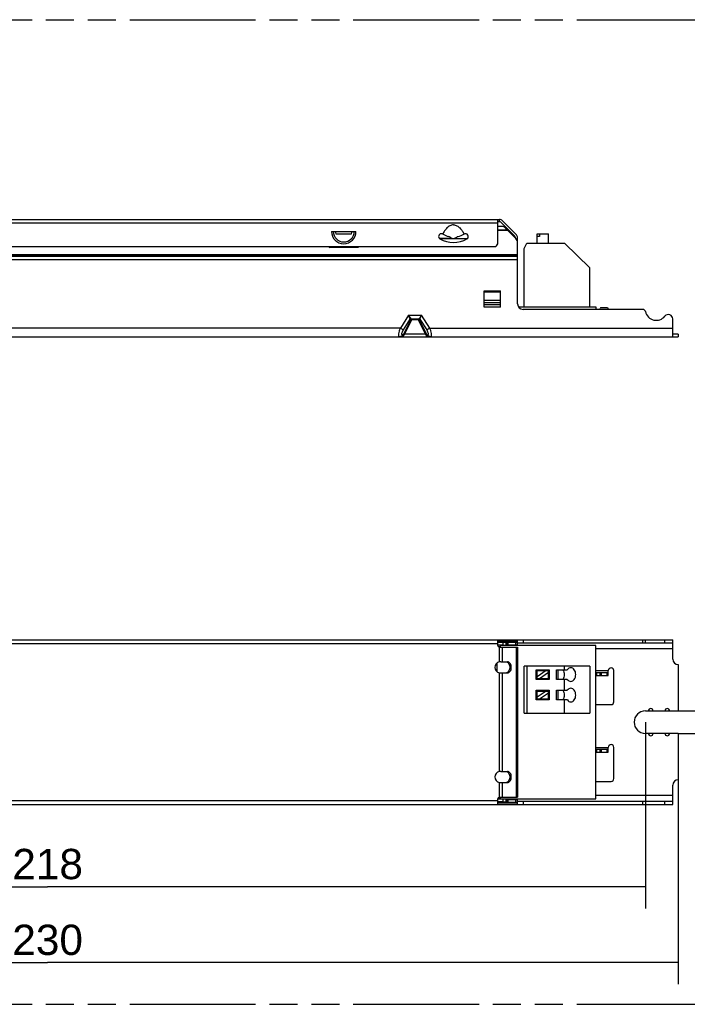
# Model space of a CAD drawing. Header units: millimetres. Extents: x 0 to 210, y 0 to 297.
# Tile 4 of 12: x 93 to 139, y 93 to 162. Entities that reach past the tile are written whole.
import ezdxf
from ezdxf.enums import TextEntityAlignment as Align

# ---------------------------------------------------------------- set-up
doc = ezdxf.new("R2010")
doc.units = ezdxf.units.MM
doc.header["$LTSCALE"] = 19.36
doc.linetypes.add('PHANTOM', pattern=[0.8, 0.45, -0.05, 0.1, -0.05, 0.1, -0.05])
doc.layers.get('0').update_dxf_attribs({"linetype": 'CONTINUOUS'})
doc.layers.add('DEFAULT_3', color=7, linetype='PHANTOM')
doc.layers.add('Z_DIM_2D', color=7, linetype='CONTINUOUS')
doc.styles.add('TEXTSTYLE_3', font='arial.ttf')
doc.dimstyles.new('DIMSTYLE_1', dxfattribs={"dimtxt": 2.1, "dimasz": 3.5, "dimexe": 1.5, "dimexo": 0, "dimgap": 0.525, "dimtad": 1, "dimlfac": 2.631579, "dimdsep": 46, "dimtxsty": 'TEXTSTYLE_3', "dimblk": '_FILLED', "dimblk1": '_FILLED', "dimblk2": '_FILLED', "dimcen": 0.09, "dimclrt": 5, "dimazin": 2, "dimtp": 0.5, "dimtm": 0.5, "dimtfac": 1, "dimtofl": 0, "dimtmove": 0, "dimatfit": 3, "dimldrblk": '_FILLED', "dimfxl": 0, "dimtolj": 1, "dimarcsym": 0})
doc.dimstyles.new('DIMSTYLE_4', dxfattribs={"dimtxt": 2.1, "dimasz": 3.5, "dimexe": 1.5, "dimexo": 0, "dimgap": 0.525, "dimtad": 1, "dimlfac": 2.631579, "dimdsep": 46, "dimtxsty": 'TEXTSTYLE_3', "dimblk": '_FILLED', "dimblk1": '_FILLED', "dimblk2": '_FILLED', "dimcen": 0.09, "dimclrt": 5, "dimazin": 2, "dimtp": 0.1, "dimtm": 0.1, "dimtfac": 1, "dimtofl": 0, "dimtmove": 0, "dimatfit": 3, "dimldrblk": '_FILLED', "dimfxl": 0, "dimtolj": 1, "dimarcsym": 0})

# ---------------------------------------------------------------- blocks, each defined once
blk = doc.blocks.new('*D2')
at = {"layer": 'Z_DIM_2D', "color": 2, "linetype": 'Continuous', "transparency": 16777216}
for p, q in [((51.346, 108.919), (51.346, 94.743)), ((138.746, 108.919), (138.746, 94.743)), ((51.346, 96.243), (95.046, 96.243)), ((138.746, 96.243), (95.046, 96.243))]:
    blk.add_line(p, q, dxfattribs=at)
at = {"layer": 'Z_DIM_2D', "color": 5, "linetype": 'Continuous', "transparency": 16777216, "style": 'TEXTSTYLE_3'}
blk.add_text('230', height=2.1, dxfattribs=at).set_placement((95.046, 96.768), align=Align.CENTER)
blk = doc.blocks.new('_FILLED')
at = {"color": 0, "linetype": 'ByBlock'}
blk.add_solid([(0, 0), (-1, 0.125), (-1, -0.125)], dxfattribs=at)
blk = doc.blocks.new('_NONE')
blk = doc.blocks.new('*D6')
at = {"layer": 'Z_DIM_2D', "color": 2, "linetype": 'Continuous', "transparency": 16777216}
for p, q in [((138.746, 113.688), (146.634, 113.688)), ((145.134, 113.688), (145.134, 112.909)), ((145.134, 112.13), (145.134, 112.909)), ((145.134, 112.909), (145.134, 107.542)), ((138.746, 112.13), (146.634, 112.13))]:
    blk.add_line(p, q, dxfattribs=at)
at = {"layer": 'Z_DIM_2D', "color": 5, "linetype": 'Continuous', "transparency": 16777216, "style": 'TEXTSTYLE_3'}
blk.add_text('4.1', height=2.1, rotation=90, dxfattribs=at).set_placement((144.609, 111.617), align=Align.RIGHT)
blk = doc.blocks.new('*D7')
at = {"layer": 'Z_DIM_2D', "color": 2, "linetype": 'Continuous', "transparency": 16777216}
for p, q in [((53.626, 112.909), (53.626, 99.998)), ((136.466, 112.909), (136.466, 99.998)), ((53.626, 101.498), (95.046, 101.498)), ((136.466, 101.498), (95.046, 101.498))]:
    blk.add_line(p, q, dxfattribs=at)
at = {"layer": 'Z_DIM_2D', "color": 5, "linetype": 'Continuous', "transparency": 16777216, "style": 'TEXTSTYLE_3'}
blk.add_text('218', height=2.1, dxfattribs=at).set_placement((95.046, 102.023), align=Align.CENTER)

msp = doc.modelspace()

# ---------------------------------------------------------------- linework, layer by layer
at = {"color": 7, "linetype": 'Continuous'}
for p, q in [((63.7302, 147.7655), (126.3618, 147.7655)), ((126.244, 146.1695), (126.244, 147.7655)), ((126.244, 147.6135), (126.3618, 147.6135)), ((126.4424, 147.5801), (127.4266, 146.5959)), ((126.5499, 147.6876), (127.5341, 146.7034)), ((114.7197, 146.9295), (116.4123, 146.9295)), ((126.6025, 147.2873), (126.244, 147.2873)), ((126.8086, 147.1412), (126.9144, 147.0359)), ((126.9144, 147.0359), (126.9313, 147.0061)), ((126.9313, 147.0061), (127.5007, 146.4366)), ((115.0189, 146.7743), (116.1132, 146.7743)), ((122.1859, 146.4658), (122.1855, 146.4662)), ((123.073, 146.4513), (122.2006, 146.4513)), ((124.0992, 146.4323), (122.2328, 146.4323)), ((122.4288, 146.7519), (122.4204, 146.7566)), ((122.4462, 146.7416), (122.4288, 146.7519)), ((123.2943, 146.4513), (123.259, 146.4513)), ((123.2943, 146.4323), (123.2943, 146.4513)), ((123.9033, 146.7519), (123.8859, 146.7418)), ((123.9116, 146.7566), (123.9033, 146.7519)), ((127.46, 146.4773), (127.46, 146.5153)), ((127.612, 141.9103), (127.612, 146.5153)), ((128.068, 145.7521), (128.258, 146.1321)), ((128.258, 146.1321), (130.869, 146.1321)), ((128.9645, 146.7781), (129.7486, 146.7781)), ((128.9645, 146.1321), (128.9645, 146.7781)), ((129.1308, 146.5881), (128.9645, 146.5881)), ((129.1308, 146.7781), (129.1308, 146.5881)), ((129.7486, 146.1321), (129.7486, 146.7781)), ((130.869, 146.1321), (132.628, 144.4221)), ((126.092, 145.8655), (64, 145.8655)), ((116.535, 145.8243), (114.597, 145.8243)), ((128.068, 141.7013), (128.068, 145.7521)), ((132.628, 141.7013), (132.628, 144.4221)), ((125.294, 141.6823), (125.294, 142.8223)), ((126.434, 141.6823), (126.434, 142.8223)), ((127.6756, 141.7013), (133.046, 141.7013)), ((136.2952, 141.5303), (127.992, 141.5303)), ((133.046, 141.7013), (133.046, 141.5303)), ((133.3068, 141.5303), (133.3395, 141.6004)), ((133.825, 141.6443), (133.4084, 141.6443)), ((133.901, 141.5303), (133.901, 141.5683)), ((120.7327, 140.8558), (120.2793, 140.8558)), ((138.366, 139.6303), (138.366, 140.8721)), ((51.346, 139.6303), (138.746, 139.6303)), ((138.746, 139.8203), (138.366, 139.8203)), ((138.746, 139.8203), (138.746, 139.6303)), ((51.726, 118.6091), (138.366, 118.6091)), ((126.244, 118.2291), (126.244, 118.6091)), ((126.244, 118.4571), (126.9144, 118.4571)), ((126.6025, 118.4338), (126.244, 118.4338)), ((126.6025, 118.2445), (126.244, 118.2445)), ((126.358, 118.1151), (127.612, 118.1151)), ((126.434, 118.1151), (126.434, 118.2445)), ((133.046, 118.2291), (126.434, 118.2291)), ((126.6025, 118.2445), (126.6025, 118.4338)), ((126.9144, 118.4558), (126.8086, 118.4466)), ((126.8086, 118.2573), (126.9144, 118.2665)), ((126.9144, 118.2665), (126.9144, 118.4558)), ((126.9144, 118.2671), (127.612, 118.2671)), ((126.9228, 118.4571), (127.612, 118.4571)), ((126.9313, 118.4571), (126.9313, 118.2671)), ((127.612, 118.2671), (127.612, 118.6091)), ((127.612, 118.4191), (138.366, 118.4191)), ((127.612, 118.1151), (127.612, 107.7031)), ((133.046, 107.5891), (133.046, 118.2291)), ((138.366, 117.2791), (138.366, 118.6091)), ((126.206, 116.3927), (126.206, 117.0255)), ((126.4571, 117.0891), (126.91, 117.0891)), ((132.628, 116.7851), (128.068, 116.7851)), ((128.068, 113.5361), (128.068, 116.7851)), ((128.258, 116.7851), (128.258, 113.5361)), ((130.869, 116.5415), (130.869, 116.7851)), ((132.628, 116.7851), (132.628, 113.5361)), ((138.746, 116.8991), (138.746, 113.6881)), ((126.4571, 116.3291), (126.91, 116.3291)), ((128.9043, 116.5415), (129.8087, 116.5415)), ((128.9043, 115.8778), (128.9043, 116.5415)), ((128.9647, 116.4811), (129.7483, 116.4811)), ((129.5815, 116.4811), (128.9647, 116.0537)), ((128.9647, 115.9381), (128.9647, 116.4811)), ((129.1315, 115.9381), (129.7483, 116.3655)), ((129.7483, 115.9381), (129.7483, 116.4811)), ((129.8087, 116.5415), (129.8087, 115.8778)), ((130.298, 116.5415), (131.058, 116.5415)), ((130.298, 115.8778), (130.298, 116.5415)), ((130.4062, 116.5415), (130.4062, 115.8778)), ((133.901, 116.3291), (133.046, 116.3291)), ((133.046, 116.1391), (133.901, 116.1391)), ((133.103, 116.1391), (133.103, 116.3291)), ((133.901, 116.1391), (133.901, 116.4811)), ((134.281, 114.3151), (134.281, 116.4811)), ((129.8087, 115.8778), (128.9043, 115.8778)), ((128.9647, 115.9381), (129.7483, 115.9381)), ((131.058, 115.8778), (130.298, 115.8778)), ((130.869, 115.1172), (130.869, 115.8778)), ((128.9043, 115.1265), (129.8087, 115.1265)), ((128.9043, 114.4628), (128.9043, 115.1265)), ((128.9645, 115.0664), (129.7486, 115.0664)), ((129.5815, 115.0664), (128.9645, 114.6388)), ((128.9645, 114.5229), (128.9645, 115.0664)), ((129.1308, 114.5229), (129.7486, 114.951)), ((129.7486, 114.5229), (129.7486, 115.0664)), ((129.8087, 115.1265), (129.8087, 114.4628)), ((130.298, 115.1172), (131.0561, 115.1172)), ((130.298, 114.4535), (130.298, 115.1172)), ((130.4062, 115.1172), (130.4062, 114.4535)), ((129.8087, 114.4628), (128.9043, 114.4628)), ((128.9645, 114.5229), (129.7486, 114.5229)), ((131.0601, 114.4535), (130.298, 114.4535)), ((130.869, 113.5361), (130.869, 114.4535)), ((133.046, 114.1251), (134.091, 114.1251)), ((128.068, 113.5361), (132.628, 113.5361)), ((136.466, 113.6881), (138.746, 113.6881)), ((138.746, 112.1301), (136.466, 112.1301)), ((138.746, 112.1301), (138.746, 108.9191)), ((133.901, 111.0091), (133.046, 111.0091)), ((133.046, 110.8191), (133.901, 110.8191)), ((133.103, 110.8191), (133.103, 111.0091)), ((133.901, 110.8191), (133.901, 111.1611)), ((134.281, 108.9951), (134.281, 111.1611)), ((126.4571, 109.4891), (126.91, 109.4891)), ((126.4571, 108.7291), (126.91, 108.7291)), ((133.046, 108.8051), (134.091, 108.8051)), ((138.366, 107.2091), (138.366, 108.5391)), ((51.726, 107.2091), (138.366, 107.2091)), ((126.244, 107.2091), (126.244, 107.5891)), ((126.6025, 107.5736), (126.244, 107.5736)), ((126.6025, 107.3844), (126.244, 107.3844)), ((126.9144, 107.3611), (126.244, 107.3611)), ((126.358, 107.7031), (127.612, 107.7031)), ((126.434, 107.5736), (126.434, 107.7031)), ((126.434, 107.5891), (133.046, 107.5891)), ((126.6025, 107.3844), (126.6025, 107.5736)), ((126.9144, 107.5516), (126.8086, 107.5609)), ((126.8086, 107.3716), (126.9144, 107.3624)), ((126.9144, 107.3624), (126.9144, 107.5516)), ((126.9144, 107.5511), (127.612, 107.5511)), ((126.9313, 107.5511), (126.9313, 107.3611)), ((126.9313, 107.3611), (127.612, 107.3611)), ((127.612, 107.2091), (127.612, 107.5511)), ((138.366, 107.3991), (127.612, 107.3991))]:
    msp.add_line(p, q, dxfattribs=at)
at = {"color": 9, "linetype": 'Continuous'}
for p, q in [((126.244, 147.4995), (63.848, 147.4995)), ((126.358, 147.6135), (126.358, 147.7655)), ((126.244, 147.0359), (126.9144, 147.0359)), ((126.9313, 147.0061), (126.244, 147.0061)), ((62.48, 145.3303), (127.612, 145.3303)), ((127.612, 145.2228), (62.48, 145.2228)), ((62.48, 145.2155), (127.612, 145.2155)), ((127.612, 144.9736), (62.48, 144.9736)), ((125.294, 142.8223), (126.434, 142.8223)), ((126.434, 142.7239), (125.294, 142.7239)), ((125.294, 142.1658), (126.434, 142.1658)), ((126.434, 141.9787), (125.294, 141.9787)), ((125.294, 141.8647), (126.434, 141.8647)), ((126.434, 141.6823), (125.294, 141.6823)), ((120.0587, 141.1218), (119.4916, 140.2383)), ((119.6983, 140.1056), (120.1722, 140.8439)), ((119.7344, 139.8456), (120.2297, 140.8177)), ((119.7934, 139.8274), (120.2887, 140.7994)), ((120.0587, 141.1218), (120.9533, 141.1218)), ((120.2313, 140.8761), (120.0587, 141.1218)), ((120.1722, 140.8439), (120.0587, 141.1218)), ((120.2297, 140.8177), (120.2203, 140.8177)), ((120.2887, 140.8558), (120.2887, 140.7994)), ((120.7233, 140.7994), (120.2887, 140.7994)), ((120.7233, 140.8558), (120.7233, 140.7994)), ((120.7233, 140.7994), (121.2186, 139.8274)), ((120.9533, 141.1218), (120.7808, 140.8761)), ((120.7918, 140.8177), (120.7824, 140.8177)), ((120.7824, 140.8177), (121.2776, 139.8456)), ((120.8398, 140.8439), (120.9533, 141.1218)), ((120.8398, 140.8439), (121.3138, 140.1056)), ((120.8459, 140.8589), (120.8535, 140.8774)), ((120.8625, 140.8996), (120.8833, 140.9503)), ((120.9219, 141.0448), (120.9372, 141.0821)), ((121.5205, 140.2383), (120.9533, 141.1218)), ((119.4916, 140.2383), (70.6005, 140.2383)), ((119.4916, 140.2383), (119.6983, 140.1056)), ((121.5205, 140.2383), (121.3138, 140.1056)), ((121.5205, 140.2383), (138.366, 140.2383)), ((119.6985, 139.7636), (119.6477, 139.7636)), ((119.7934, 139.8274), (121.2186, 139.8274)), ((121.3136, 139.7636), (121.3643, 139.7636)), ((126.244, 118.3431), (63.848, 118.3431)), ((127.612, 118.5089), (126.244, 118.5089)), ((126.244, 118.5016), (127.612, 118.5016)), ((126.9144, 118.4558), (126.244, 118.4558)), ((126.2774, 118.1485), (126.434, 118.1485)), ((126.3618, 117.0853), (126.3618, 118.1151)), ((126.5499, 118.1151), (126.5499, 117.0891)), ((126.8086, 118.4466), (126.8086, 118.2573)), ((127.5007, 118.2671), (127.5007, 118.4571)), ((127.5341, 107.7031), (127.5341, 118.1151)), ((127.992, 118.6091), (127.992, 118.4191)), ((136.2952, 118.4191), (136.2952, 118.6091)), ((136.4814, 118.4191), (136.4814, 118.6091)), ((137.8232, 118.4191), (137.8232, 118.6091)), ((138.366, 118.0011), (133.046, 118.0011)), ((126.3618, 109.4853), (126.3618, 116.3328)), ((126.5499, 116.3291), (126.5499, 109.4891)), ((133.046, 116.4811), (133.901, 116.4811)), ((133.3395, 116.1391), (133.3395, 116.3291)), ((133.4084, 116.3291), (133.4084, 116.1391)), ((133.825, 116.1391), (133.825, 116.3291)), ((133.046, 111.1611), (133.901, 111.1611)), ((133.3395, 110.8191), (133.3395, 111.0091)), ((133.4084, 111.0091), (133.4084, 110.8191)), ((133.825, 110.8191), (133.825, 111.0091)), ((126.3618, 107.7031), (126.3618, 108.7328)), ((126.5499, 108.7291), (126.5499, 107.7031)), ((63.848, 107.4751), (126.244, 107.4751)), ((126.244, 107.3624), (126.9144, 107.3624)), ((127.612, 107.3165), (126.244, 107.3165)), ((126.244, 107.3092), (127.612, 107.3092)), ((126.434, 107.6696), (126.2774, 107.6696)), ((126.8086, 107.5609), (126.8086, 107.3716)), ((127.5007, 107.3611), (127.5007, 107.5511)), ((127.992, 107.3991), (127.992, 107.2091)), ((138.366, 107.8171), (133.046, 107.8171)), ((136.2952, 107.2091), (136.2952, 107.3991)), ((136.4814, 107.3991), (136.4814, 107.2091)), ((137.8232, 107.2091), (137.8232, 107.3991))]:
    msp.add_line(p, q, dxfattribs=at)
at = {"color": 7, "linetype": 'Continuous'}
for centre, radius, start, end in [((126.3618, 147.4995), 0.266, 45, 90), ((126.3618, 147.4995), 0.114, 45, 90), ((115.566, 146.9295), 0.5687, 180, 195.838669), ((115.566, 146.9295), 0.5687, 344.161331, 360), ((126.2692, 146.5984), 0.7652, 45.18115, 64.183133), ((122.33, 146.5895), 0.19, 76.862425, 220.490154), ((122.331, 146.5907), 0.1915, 220.565514, 239.153184), ((123.166, 147.9935), 1.824, 239.227929, 300.772163), ((122.3295, 146.5882), 0.1914, 62.93211, 76.803721), ((122.3303, 146.5898), 0.1897, 61.628494, 62.919544), ((123.1665, 147.9947), 1.4453, 240.108619, 256.81968), ((123.1659, 147.9937), 1.4443, 283.174426, 299.902856), ((124.0018, 146.5897), 0.1898, 300.775014, 118.406514), ((125.864, 146.1695), 0.38, 306.869898, 360), ((127.346, 146.5153), 0.114, 0, 45), ((127.232, 146.1679), 0.38, 0, 45), ((127.346, 146.5153), 0.266, 0, 45), ((114.597, 145.9003), 0.076, 207.231188, 270), ((116.535, 145.9003), 0.076, 270, 332.768812), ((127.992, 141.9103), 0.38, 180, 270), ((133.4084, 141.5683), 0.076, 90, 155), ((133.825, 141.5683), 0.076, 0, 90), ((136.2952, 141.3403), 0.19, 11.536959, 90), ((137.226, 141.5303), 0.76, 191.536959, 321.786789), ((138.062, 140.8721), 0.304, 0, 141.786789), ((126.358, 118.2291), 0.114, 180, 270), ((126.9314, 118.3452), 0.1119, 94.415884, 98.768709), ((126.9313, 118.0198), 0.2472, 90.003044, 93.91992), ((126.9313, 118.3471), 0.11, 90.005081, 94.409897), ((126.415, 116.7091), 0.38, 98.044924, 261.955076), ((138.746, 117.2791), 0.38, 180, 270), ((134.091, 116.4811), 0.19, 0, 180), ((134.091, 114.3151), 0.19, 270, 360), ((136.466, 112.9091), 0.779, 90, 270), ((136.846, 113.6881), 0.1628, 0, 180), ((137.986, 113.6881), 0.1628, 0, 180), ((136.846, 112.1301), 0.1628, 180, 360), ((137.986, 112.1301), 0.1628, 180, 360), ((134.091, 111.1611), 0.19, 0, 180), ((126.415, 109.1091), 0.38, 98.044924, 261.955076), ((134.091, 108.9951), 0.19, 270, 360), ((138.746, 108.5391), 0.38, 90, 180), ((126.358, 107.5891), 0.114, 90, 180), ((126.9313, 107.7983), 0.2472, 266.080079, 269.996956), ((126.9313, 107.4721), 0.1111, 261.219618, 269.967674)]:
    msp.add_arc(centre, radius, start, end, dxfattribs=at)
at = {"color": 9, "linetype": 'Continuous'}
for radius in [0.8463, 0.7254]:
    msp.add_arc((115.566, 146.9295), radius, 180, 360, dxfattribs=at)
at = {"color": 7, "linetype": 'Continuous'}
for points, knots in [([(123.166, 147.3919), (123.1234, 147.3919), (123.0377, 147.3802), (122.8784, 147.3161), (122.7092, 147.18), (122.5512, 146.9774), (122.4669, 146.8283), (122.4288, 146.7519)], [0, 0, 0, 0, 0.1249432, 0.2499731, 0.4995218, 0.7496682, 1, 1, 1, 1]), ([(123.166, 147.3919), (123.2086, 147.3919), (123.2943, 147.3802), (123.4537, 147.3161), (123.6229, 147.18), (123.7808, 146.9774), (123.8652, 146.8283), (123.9033, 146.7519)], [0, 0, 0, 0, 0.1249432, 0.2499731, 0.4995218, 0.7496681, 1, 1, 1, 1]), ([(123.1062, 146.4323), (123.083, 146.4456), (122.9931, 146.497), (122.9035, 146.549), (122.8369, 146.5875)], [0, 0, 0, 0, 0.2574795, 1, 1, 1, 1]), ([(123.4951, 146.5875), (123.4734, 146.5749), (123.3837, 146.5232), (123.294, 146.4713), (123.2259, 146.4323)], [0, 0, 0, 0, 0.2420775, 1, 1, 1, 1]), ([(126.8086, 118.4466), (126.793, 118.4452), (126.7244, 118.4397), (126.6557, 118.436), (126.6025, 118.4338)], [0, 0, 0, 0, 0.2270608, 1, 1, 1, 1]), ([(126.6025, 118.2445), (126.6211, 118.2453), (126.6899, 118.2485), (126.7586, 118.2529), (126.8086, 118.2573)], [0, 0, 0, 0, 0.2712075, 1, 1, 1, 1]), ([(126.4571, 117.0891), (126.4494, 117.0891), (126.4176, 117.0887), (126.3858, 117.0872), (126.3618, 117.0853)], [0, 0, 0, 0, 0.2425745, 1, 1, 1, 1]), ([(126.838, 117.0857), (126.9831, 117.0584), (127.1593, 116.7091), (126.9831, 116.3598), (126.838, 116.3324)], [0, 0, 0, 0, 0.4999668, 1, 1, 1, 1]), ([(126.91, 116.3291), (126.9456, 116.3291), (127.0221, 116.3522), (127.1096, 116.4407), (127.1659, 116.5652), (127.1853, 116.7091), (127.1659, 116.8529), (127.1096, 116.9774), (127.0221, 117.0659), (126.9456, 117.0891), (126.91, 117.0891)], [0, 0, 0, 0, 0.1047432, 0.2223296, 0.356012, 0.4999916, 0.6439715, 0.7776591, 0.8952534, 1, 1, 1, 1]), ([(126.3618, 116.3328), (126.3699, 116.3322), (126.4016, 116.3301), (126.4334, 116.3291), (126.4571, 116.3291)], [0, 0, 0, 0, 0.2553266, 1, 1, 1, 1]), ([(130.7503, 116.5421), (130.8167, 116.4476), (130.8786, 116.2096), (130.8167, 115.9716), (130.7503, 115.8772)], [0, 0, 0, 0, 0.5000015, 1, 1, 1, 1]), ([(131.3017, 116.6846), (131.2559, 116.6846), (131.1578, 116.6551), (131.0874, 116.5835), (131.058, 116.5415)], [0, 0, 0, 0, 0.4718313, 1, 1, 1, 1]), ([(131.3017, 115.7346), (131.3468, 115.7346), (131.4434, 115.7633), (131.5546, 115.8739), (131.626, 116.0296), (131.6507, 116.2096), (131.626, 116.3897), (131.5546, 116.5454), (131.4434, 116.6559), (131.3468, 116.6846), (131.3017, 116.6846)], [0, 0, 0, 0, 0.1055504, 0.2233961, 0.3567229, 0.4999932, 0.6432634, 0.7765944, 0.8944466, 1, 1, 1, 1]), ([(131.058, 115.8778), (131.0874, 115.8358), (131.1578, 115.7642), (131.2559, 115.7346), (131.3017, 115.7346)], [0, 0, 0, 0, 0.5281687, 1, 1, 1, 1]), ([(130.7522, 115.1177), (130.818, 115.0226), (130.8786, 114.7844), (130.8154, 114.5467), (130.7484, 114.4528)], [0, 0, 0, 0, 0.5007424, 1, 1, 1, 1]), ([(131.3017, 115.263), (131.2554, 115.263), (131.1562, 115.2328), (131.0855, 115.1599), (131.0561, 115.1172)], [0, 0, 0, 0, 0.4714137, 1, 1, 1, 1]), ([(131.3017, 114.313), (131.3468, 114.313), (131.4434, 114.3417), (131.5546, 114.4523), (131.626, 114.608), (131.6507, 114.788), (131.626, 114.9681), (131.5546, 115.1238), (131.4434, 115.2343), (131.3468, 115.263), (131.3017, 115.263)], [0, 0, 0, 0, 0.1055504, 0.2233961, 0.3567229, 0.4999932, 0.6432634, 0.7765944, 0.8944466, 1, 1, 1, 1]), ([(131.0599, 114.4535), (131.0893, 114.4122), (131.1593, 114.3419), (131.2564, 114.313), (131.3017, 114.313)], [0, 0, 0, 0, 0.527745, 1, 1, 1, 1]), ([(126.4571, 109.4891), (126.4494, 109.4891), (126.4176, 109.4887), (126.3858, 109.4872), (126.3618, 109.4853)], [0, 0, 0, 0, 0.2425745, 1, 1, 1, 1]), ([(126.838, 109.4857), (126.9831, 109.4584), (127.1593, 109.1091), (126.9831, 108.7598), (126.838, 108.7324)], [0, 0, 0, 0, 0.4999668, 1, 1, 1, 1]), ([(126.91, 108.7291), (126.9456, 108.7291), (127.0221, 108.7522), (127.1096, 108.8407), (127.1659, 108.9652), (127.1853, 109.1091), (127.1659, 109.2529), (127.1096, 109.3774), (127.0221, 109.4659), (126.9456, 109.4891), (126.91, 109.4891)], [0, 0, 0, 0, 0.1047432, 0.2223296, 0.356012, 0.4999916, 0.6439715, 0.7776591, 0.8952534, 1, 1, 1, 1]), ([(126.3618, 108.7328), (126.3699, 108.7322), (126.4016, 108.7301), (126.4334, 108.7291), (126.4571, 108.7291)], [0, 0, 0, 0, 0.2553266, 1, 1, 1, 1]), ([(126.8086, 107.5609), (126.793, 107.5622), (126.7244, 107.5677), (126.6557, 107.5714), (126.6025, 107.5736)], [0, 0, 0, 0, 0.2270608, 1, 1, 1, 1]), ([(126.6025, 107.3844), (126.6211, 107.3836), (126.6899, 107.3804), (126.7586, 107.3759), (126.8086, 107.3716)], [0, 0, 0, 0, 0.2712075, 1, 1, 1, 1])]:
    msp.add_open_spline(points, degree=3, knots=knots, dxfattribs=at)
at = {"color": 9, "linetype": 'Continuous'}
for points in [[(120.2313, 140.8761), (120.2089, 140.8743), (120.1858, 140.8617), (120.1722, 140.8439)], [(120.256, 140.8511), (120.2409, 140.845), (120.2278, 140.8322), (120.2203, 140.8177)], [(120.2425, 140.8652), (120.2382, 140.8681), (120.2343, 140.8719), (120.2313, 140.8761)], [(120.2586, 140.8582), (120.2529, 140.8597), (120.2474, 140.862), (120.2425, 140.8652)], [(120.2793, 140.8558), (120.2714, 140.8558), (120.2633, 140.8541), (120.256, 140.8511)], [(120.2793, 140.8558), (120.2724, 140.8558), (120.2653, 140.8564), (120.2586, 140.8582)], [(120.7327, 140.8558), (120.7406, 140.8558), (120.7487, 140.8541), (120.756, 140.8511)], [(120.756, 140.8511), (120.7712, 140.845), (120.7843, 140.8322), (120.7918, 140.8177)], [(120.7672, 140.8379), (120.7733, 140.8321), (120.7785, 140.8252), (120.7824, 140.8177)], [(120.7808, 140.8761), (120.8031, 140.8743), (120.8262, 140.8617), (120.8398, 140.8439)]]:
    msp.add_open_spline(points, degree=3, dxfattribs=at)
for points, knots in [([(120.2203, 140.8177), (120.2106, 140.8177), (120.1909, 140.821), (120.1767, 140.8357), (120.1722, 140.8439)], [0, 0, 0, 0, 0.5083049, 1, 1, 1, 1]), ([(120.2297, 140.8177), (120.2347, 140.8274), (120.2486, 140.8446), (120.2691, 140.8534), (120.2794, 140.855)], [0, 0, 0, 0, 0.5114087, 1, 1, 1, 1]), ([(120.2887, 140.7994), (120.2777, 140.8047), (120.2586, 140.8124), (120.2381, 140.8179), (120.2297, 140.8177)], [0, 0, 0, 0, 0.5910668, 1, 1, 1, 1]), ([(120.7233, 140.8558), (120.7352, 140.8558), (120.7516, 140.8507), (120.7642, 140.8407), (120.7672, 140.8379)], [0, 0, 0, 0, 0.7422597, 1, 1, 1, 1]), ([(120.7233, 140.7994), (120.7344, 140.8047), (120.7535, 140.8124), (120.7739, 140.8179), (120.7824, 140.8177)], [0, 0, 0, 0, 0.5910663, 1, 1, 1, 1]), ([(120.7808, 140.8761), (120.7759, 140.8693), (120.7606, 140.8579), (120.7422, 140.8558), (120.7327, 140.8558)], [0, 0, 0, 0, 0.4677468, 1, 1, 1, 1]), ([(120.8398, 140.8439), (120.8353, 140.8357), (120.8212, 140.821), (120.8014, 140.8177), (120.7918, 140.8177)], [0, 0, 0, 0, 0.4916931, 1, 1, 1, 1]), ([(119.3875, 139.8256), (119.3943, 139.8912), (119.4231, 140.0309), (119.4657, 140.1666), (119.4916, 140.2383)], [0, 0, 0, 0, 0.4639543, 1, 1, 1, 1]), ([(119.6477, 139.7636), (119.638, 139.7636), (119.6184, 139.7669), (119.5961, 139.7901), (119.5887, 139.8257), (119.5938, 139.8917), (119.6298, 139.989), (119.6724, 140.0654), (119.6983, 140.1056)], [0, 0, 0, 0, 0.0731438, 0.1425645, 0.2279879, 0.339647, 0.6393239, 1, 1, 1, 1]), ([(121.3138, 140.1056), (121.3389, 140.0664), (121.3814, 139.9906), (121.4177, 139.8937), (121.4236, 139.8266), (121.416, 139.7901), (121.3935, 139.7669), (121.3739, 139.7636), (121.3643, 139.7636)], [0, 0, 0, 0, 0.3515747, 0.6553123, 0.7705485, 0.8576554, 0.9275783, 1, 1, 1, 1]), ([(121.5205, 140.2383), (121.5444, 140.1724), (121.5843, 140.0462), (121.6126, 139.9167), (121.621, 139.8551)], [0, 0, 0, 0, 0.5296277, 1, 1, 1, 1]), ([(119.441, 139.6303), (119.4356, 139.6303), (119.4246, 139.6323), (119.4101, 139.6426), (119.3989, 139.6593), (119.387, 139.6925), (119.3817, 139.7493), (119.3846, 139.7979), (119.3875, 139.8256)], [0, 0, 0, 0, 0.0731202, 0.1477816, 0.2345946, 0.3407181, 0.6227488, 1, 1, 1, 1]), ([(119.6477, 139.7636), (119.6279, 139.7251), (119.5697, 139.6571), (119.4829, 139.6303), (119.441, 139.6303)], [0, 0, 0, 0, 0.5081245, 1, 1, 1, 1]), ([(119.5734, 139.6303), (119.6093, 139.6303), (119.6894, 139.6576), (119.7395, 139.7244), (119.7575, 139.7636)], [0, 0, 0, 0, 0.4544712, 1, 1, 1, 1]), ([(119.5734, 139.6303), (119.5855, 139.6303), (119.6117, 139.6367), (119.6467, 139.6637), (119.6774, 139.7071), (119.6921, 139.7432), (119.6985, 139.7636)], [0, 0, 0, 0, 0.1867954, 0.4025761, 0.6693038, 1, 1, 1, 1]), ([(119.6985, 139.7636), (119.7009, 139.7703), (119.7115, 139.7983), (119.7241, 139.8254), (119.7344, 139.8456)], [0, 0, 0, 0, 0.2399756, 1, 1, 1, 1]), ([(119.7575, 139.7636), (119.7468, 139.7665), (119.727, 139.7697), (119.7065, 139.7673), (119.6985, 139.7636)], [0, 0, 0, 0, 0.5576727, 1, 1, 1, 1]), ([(119.7934, 139.8274), (119.7824, 139.8327), (119.7633, 139.8403), (119.7429, 139.8459), (119.7344, 139.8456)], [0, 0, 0, 0, 0.5910436, 1, 1, 1, 1]), ([(119.7575, 139.7636), (119.76, 139.7689), (119.7707, 139.7909), (119.7833, 139.8119), (119.7934, 139.8274)], [0, 0, 0, 0, 0.2404575, 1, 1, 1, 1]), ([(121.2186, 139.8274), (121.2296, 139.8327), (121.2487, 139.8403), (121.2692, 139.8459), (121.2776, 139.8456)], [0, 0, 0, 0, 0.5910457, 1, 1, 1, 1]), ([(121.2186, 139.8274), (121.2221, 139.8221), (121.2351, 139.8015), (121.247, 139.78), (121.2545, 139.7636)], [0, 0, 0, 0, 0.2605964, 1, 1, 1, 1]), ([(121.2545, 139.7636), (121.2653, 139.7665), (121.2851, 139.7697), (121.3056, 139.7673), (121.3136, 139.7636)], [0, 0, 0, 0, 0.5607982, 1, 1, 1, 1]), ([(121.2545, 139.7636), (121.2725, 139.7244), (121.3226, 139.6576), (121.4027, 139.6303), (121.4386, 139.6303)], [0, 0, 0, 0, 0.5455285, 1, 1, 1, 1]), ([(121.2776, 139.8456), (121.2811, 139.8388), (121.2943, 139.812), (121.3061, 139.7844), (121.3136, 139.7636)], [0, 0, 0, 0, 0.2587428, 1, 1, 1, 1]), ([(121.3136, 139.7636), (121.3199, 139.7432), (121.3346, 139.7071), (121.3653, 139.6637), (121.4003, 139.6367), (121.4266, 139.6303), (121.4386, 139.6303)], [0, 0, 0, 0, 0.3306705, 0.5974102, 0.8131993, 1, 1, 1, 1]), ([(121.571, 139.6303), (121.5295, 139.6303), (121.4427, 139.6568), (121.3843, 139.7248), (121.3643, 139.7636)], [0, 0, 0, 0, 0.4876063, 1, 1, 1, 1]), ([(121.621, 139.8551), (121.6253, 139.8235), (121.6304, 139.7679), (121.627, 139.7026), (121.6154, 139.6642), (121.6041, 139.6448), (121.5888, 139.6326), (121.5768, 139.6303), (121.571, 139.6303)], [0, 0, 0, 0, 0.3811419, 0.6668776, 0.7733743, 0.8589364, 0.9306149, 1, 1, 1, 1])]:
    msp.add_open_spline(points, degree=3, knots=knots, dxfattribs=at)
at = {"layer": 'DEFAULT_3', "color": 91, "linetype": 'PHANTOM', "true_color": 0x80ff80}
for p, q in [((38.7884, 161.6167), (175.3294, 161.6167)), ((38.7884, 93.3462), (175.3294, 93.3462))]:
    msp.add_line(p, q, dxfattribs=at)

# ---------------------------------------------------------------- dimensions: what is measured, and where the dimension line sits
at = {"layer": 'Z_DIM_2D', "color": 2, "linetype": 'Continuous'}
dim = msp.add_linear_dim(base=(145.1339, 112.1301), p1=(138.746, 113.6881), p2=(138.746, 112.1301), angle=270, dimstyle='DIMSTYLE_4', override={"dimblk1": 'NONE', "dimblk2": 'NONE', "dimsah": 1}, dxfattribs=at)
dim.commit()
dim.dimension.update_dxf_attribs({"geometry": '*D6', "text_midpoint": (145.1339, 109.3247), "dimtype": 160})
for base, p1, p2, picture, middle in [((136.466, 101.4976), (53.626, 112.9091), (136.466, 112.9091), '*D7', (95.0152, 101.4976)), ((138.746, 96.2434), (51.346, 108.9191), (138.746, 108.9191), '*D2', (95.0191, 96.2434))]:
    dim = msp.add_linear_dim(base=base, p1=p1, p2=p2, dimstyle='DIMSTYLE_1', override={"dimblk1": 'NONE', "dimblk2": 'NONE', "dimsah": 1}, dxfattribs=at)
    dim.commit()
    dim.dimension.update_dxf_attribs({"geometry": picture, "text_midpoint": middle, "dimtype": 160})

doc.saveas('drawing.dxf')
